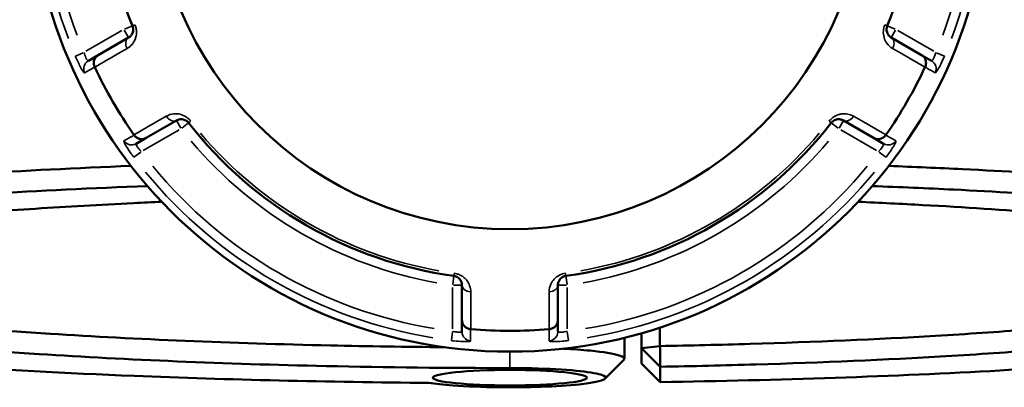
# Model space of a CAD drawing. Header units: millimetres. Extents: x 0 to 898, y 0 to 872.
# Tile 11 of 15: x 362 to 467, y 607 to 646. Entities that reach past the tile are written whole.
import ezdxf

# ---------------------------------------------------------------- set-up
doc = ezdxf.new("R2010")
doc.units = ezdxf.units.MM
doc.layers.add('Visible (ANSI)', color=7, linetype='Continuous', lineweight=50)
doc.layers.add('Visible Narrow (ANSI)', color=7, linetype='Continuous', lineweight=35)

msp = doc.modelspace()

# ---------------------------------------------------------------- linework, layer by layer
at = {"layer": 'Visible (ANSI)'}
for p, q in [((373.986, 644.389), (370.764, 642.529)), ((458.394, 642.529), (455.172, 644.389)), ((370.764, 642.529), (369.713, 641.922)), ((459.445, 641.922), (458.394, 642.529)), ((375.864, 633.695), (379.086, 635.555)), ((450.072, 635.555), (453.294, 633.695)), ((374.813, 633.089), (375.864, 633.695)), ((453.294, 633.695), (454.345, 633.089)), ((409.479, 618.008), (409.479, 614.288)), ((419.679, 614.288), (419.679, 618.008)), ((409.479, 614.288), (409.479, 613.074)), ((419.679, 613.074), (419.679, 614.288)), ((430.551, 611.533), (430.551, 613.502)), ((426.779, 612.417), (426.779, 610.173)), ((428.579, 612.896), (428.579, 611.308)), ((428.579, 611.308), (430.551, 611.533)), ((430.579, 609.33), (428.579, 611.308)), ((428.579, 611.308), (428.579, 609.68)), ((428.579, 609.68), (430.579, 607.698)), ((430.579, 607.698), (430.579, 609.33))]:
    msp.add_line(p, q, dxfattribs=at)
for radius in [51, 37.959]:
    msp.add_circle((414.579, 661.936), radius, dxfattribs=at)
for radius, start, end in [(43.35, 157.90565, 202.09435), (43.35, 337.90565, 22.09435), (48.789, 205.1084, 214.8916), (48.789, 325.1084, 334.8916), (43.35, 217.90565, 262.09435), (43.35, 277.90565, 322.09435), (48.789, 265.1084, 274.8916)]:
    msp.add_arc((414.579, 661.936), radius, start, end, dxfattribs=at)
msp.add_ellipse((414.579, 608.162), major_axis=(8.2, 0), ratio=0.1005025, dxfattribs=at)
for points, knots in [([(374.413, 645.631), (374.429, 645.591), (374.442, 645.55), (374.471, 645.443), (374.481, 645.376), (374.489, 645.223), (374.482, 645.138), (374.452, 644.986), (374.43, 644.918), (374.361, 644.76), (374.308, 644.677), (374.17, 644.516), (374.082, 644.444), (373.986, 644.389)], [0, 0, 0, 0, 0.02585168, 0.02585168, 0.06721438, 0.06721438, 0.12292214, 0.12292214, 0.17440412, 0.17440412, 0.25131567, 0.25131567, 0.345416, 0.345416, 0.345416, 0.345416]), ([(455.172, 644.389), (455.052, 644.458), (454.945, 644.553), (454.739, 644.841), (454.657, 645.065), (454.682, 645.426), (454.706, 645.532), (454.746, 645.631)], [0, 0, 0, 0, 0.11734182, 0.11734182, 0.28109054, 0.28109054, 0.34541684, 0.34541684, 0.34541684, 0.34541684]), ([(370.39, 641.256), (370.337, 641.368), (370.305, 641.487), (370.284, 641.732), (370.297, 641.857), (370.365, 642.091), (370.421, 642.199), (370.567, 642.388), (370.658, 642.467), (370.762, 642.527), (370.763, 642.528), (370.764, 642.529)], [-0.15374042, -0.15374042, -0.15374042, -0.15374042, -0.11669868, -0.11669868, -0.07811926, -0.07811926, -0.03931665, -0.03931665, 0, 0, 0.00047629, 0.00047629, 0.00047629, 0.00047629]), ([(458.394, 642.529), (458.395, 642.528), (458.397, 642.527), (458.5, 642.467), (458.591, 642.388), (458.738, 642.199), (458.793, 642.091), (458.862, 641.857), (458.875, 641.732), (458.853, 641.487), (458.821, 641.368), (458.769, 641.256)], [-0.153857, -0.153857, -0.153857, -0.153857, -0.15338182, -0.15338182, -0.11415687, -0.11415687, -0.07544477, -0.07544477, -0.03695534, -0.03695534, 0, 0, 0, 0]), ([(379.086, 635.555), (379.206, 635.625), (379.342, 635.67), (379.696, 635.705), (379.935, 635.663), (380.234, 635.458), (380.311, 635.386), (380.375, 635.304)], [0, 0, 0, 0, 0.11734182, 0.11734182, 0.28278882, 0.28278882, 0.34541683, 0.34541683, 0.34541683, 0.34541683]), ([(448.783, 635.304), (448.81, 635.338), (448.839, 635.37), (448.917, 635.448), (448.97, 635.49), (449.098, 635.574), (449.175, 635.611), (449.322, 635.66), (449.393, 635.675), (449.564, 635.695), (449.663, 635.69), (449.87, 635.651), (449.976, 635.611), (450.072, 635.555)], [0, 0, 0, 0, 0.02585168, 0.02585168, 0.06721438, 0.06721438, 0.12288915, 0.12288915, 0.17445287, 0.17445287, 0.25141662, 0.25141662, 0.34541603, 0.34541603, 0.34541603, 0.34541603]), ([(375.864, 633.695), (375.863, 633.695), (375.862, 633.694), (375.757, 633.634), (375.644, 633.595), (375.407, 633.563), (375.286, 633.569), (375.048, 633.626), (374.935, 633.677), (374.732, 633.819), (374.645, 633.906), (374.575, 634.007)], [-0.153857, -0.153857, -0.153857, -0.153857, -0.15338182, -0.15338182, -0.11415687, -0.11415687, -0.07544477, -0.07544477, -0.03695534, -0.03695534, 0, 0, 0, 0]), ([(454.583, 634.007), (454.513, 633.906), (454.426, 633.819), (454.224, 633.677), (454.11, 633.626), (453.873, 633.569), (453.751, 633.563), (453.515, 633.595), (453.401, 633.634), (453.297, 633.694), (453.295, 633.695), (453.294, 633.695)], [-0.15374042, -0.15374042, -0.15374042, -0.15374042, -0.11669868, -0.11669868, -0.07811926, -0.07811926, -0.03931666, -0.03931666, 0, 0, 0.00047629, 0.00047629, 0.00047629, 0.00047629]), ([(374.249, 630.72), (362.636, 630.261), (351.807, 629.602), (333.432, 627.998), (325.751, 627.069), (313.309, 624.943), (308.795, 623.732), (304.533, 621.445), (304.086, 620.384), (305.131, 619.338)], [0.3747308, 0.3747308, 0.3747308, 0.3747308, 0.7146722, 0.7146722, 1.03798, 1.03798, 1.3838528, 1.3838528, 1.6691796, 1.6691796, 1.6691796, 1.6691796]), ([(524.028, 619.338), (524.04, 619.351), (524.052, 619.363), (524.064, 619.376), (524.598, 619.928), (524.717, 620.485), (524.121, 621.595), (523.406, 622.147), (521.158, 623.235), (519.625, 623.77), (515.774, 624.812), (513.457, 625.318), (508.493, 626.217), (505.948, 626.615), (500.371, 627.375), (497.338, 627.738), (488.562, 628.659), (482.402, 629.179), (471.608, 629.903), (467.272, 630.153), (460.208, 630.499), (457.58, 630.615), (454.91, 630.721)], [1.4724131, 1.4724131, 1.4724131, 1.4724131, 1.4758255, 1.4758255, 1.4758255, 1.6265676, 1.6265676, 1.7773097, 1.7773097, 1.9280518, 1.9280518, 2.0787939, 2.0787939, 2.2069247, 2.2069247, 2.3350555, 2.3350555, 2.5528778, 2.5528778, 2.6887397, 2.6887397, 2.7668618, 2.7668618, 2.7668618, 2.7668618]), ([(405.964, 607.613), (400.592, 607.656), (395.253, 607.74), (384.759, 607.987), (379.603, 608.149), (367.314, 608.642), (360.347, 609.013), (350.048, 609.717), (346.4, 610.002), (339.496, 610.617), (336.241, 610.947), (329.64, 611.707), (326.38, 612.145), (320.553, 613.066), (317.985, 613.548), (313.599, 614.546), (311.78, 615.061), (308.934, 616.114), (307.907, 616.651), (307.287, 617.193), (306.046, 618.277), (306.444, 619.38), (310.776, 621.681), (315.227, 622.87), (327.465, 624.956), (335.012, 625.867), (353.304, 627.462), (364.261, 628.121), (376.007, 628.573)], [-3.0617291, -3.0617291, -3.0617291, -3.0617291, -2.9120311, -2.9120311, -2.7623332, -2.7623332, -2.5445197, -2.5445197, -2.4163941, -2.4163941, -2.2882686, -2.2882686, -2.1375326, -2.1375326, -1.9867966, -1.9867966, -1.8360607, -1.8360607, -1.6853247, -1.6853247, -1.6853247, -1.3838528, -1.3838528, -1.03798, -1.03798, -0.7146722, -0.7146722, -0.3652564, -0.3652564, -0.3652564, -0.3652564]), ([(453.152, 628.573), (456.098, 628.46), (458.994, 628.334), (466.227, 627.98), (470.479, 627.735), (481.068, 627.024), (487.114, 626.515), (495.733, 625.611), (498.711, 625.256), (504.192, 624.51), (506.695, 624.12), (511.579, 623.238), (513.861, 622.741), (517.657, 621.719), (519.171, 621.194), (521.397, 620.126), (522.109, 619.584), (522.714, 618.494), (522.607, 617.947), (522.092, 617.404), (521.063, 616.318), (518.393, 615.248), (509.388, 613.086), (502.566, 612.016), (486.247, 610.229), (476.953, 609.495), (455.535, 608.307), (443.229, 607.889), (430.579, 607.698)], [-2.7763362, -2.7763362, -2.7763362, -2.7763362, -2.6887397, -2.6887397, -2.5528778, -2.5528778, -2.3350555, -2.3350555, -2.2069247, -2.2069247, -2.0787939, -2.0787939, -1.9280518, -1.9280518, -1.7773097, -1.7773097, -1.6265676, -1.6265676, -1.4758255, -1.4758255, -1.4758255, -1.1743413, -1.1743413, -0.8281609, -0.8281609, -0.5040431, -0.5040431, -0.1487092, -0.1487092, -0.1487092, -0.1487092]), ([(377.523, 626.896), (376.518, 626.851), (375.521, 626.805), (370.927, 626.582), (367.435, 626.383), (360.74, 625.941), (357.536, 625.699), (348.55, 624.92), (343.26, 624.327), (336.181, 623.294), (333.847, 622.892), (329.807, 622.056), (328.101, 621.623), (325.356, 620.735), (324.317, 620.281), (322.928, 619.363), (322.579, 618.898), (322.579, 618.434), (322.579, 617.505), (323.983, 616.576), (330.024, 614.624), (335.256, 613.62), (348.352, 611.936), (355.954, 611.236), (373.784, 610.073), (384.185, 609.637), (401.44, 609.26), (408.009, 609.189), (414.579, 609.189)], [-2.7270745, -2.7270745, -2.7270745, -2.7270745, -2.6912754, -2.6912754, -2.5606895, -2.5606895, -2.4301035, -2.4301035, -2.1738189, -2.1738189, -2.0230633, -2.0230633, -1.8723076, -1.8723076, -1.721552, -1.721552, -1.5707963, -1.5707963, -1.5707963, -1.269285, -1.269285, -0.9073789, -0.9073789, -0.5757643, -0.5757643, -0.2142133, -0.2142133, 0, 0, 0, 0]), ([(430.579, 609.33), (434.016, 609.39), (437.417, 609.471), (447.819, 609.781), (454.622, 610.077), (464.437, 610.654), (467.764, 610.879), (474.096, 611.372), (477.102, 611.64), (485.453, 612.486), (490.265, 613.119), (496.516, 614.204), (498.53, 614.624), (501.907, 615.488), (503.271, 615.933), (505.318, 616.839), (506.001, 617.3), (506.672, 618.226), (506.659, 618.692), (506.299, 619.155), (505.578, 620.081), (503.458, 620.996), (495.923, 622.895), (489.928, 623.855), (475.568, 625.431), (467.449, 626.069), (456.27, 626.679), (453.974, 626.792), (451.635, 626.896)], [-2.9668095, -2.9668095, -2.9668095, -2.9668095, -2.8530315, -2.8530315, -2.6130273, -2.6130273, -2.4824181, -2.4824181, -2.3518089, -2.3518089, -2.0955839, -2.0955839, -1.9448633, -1.9448633, -1.7941426, -1.7941426, -1.643422, -1.643422, -1.4927014, -1.4927014, -1.4927014, -1.1912602, -1.1912602, -0.8293786, -0.8293786, -0.49784, -0.49784, -0.4145182, -0.4145182, -0.4145182, -0.4145182]), ([(407.602, 611.416), (403.53, 611.448), (399.48, 611.508), (384.912, 611.826), (374.756, 612.251), (357.333, 613.387), (349.898, 614.071), (337.074, 615.716), (331.94, 616.697), (326.063, 618.584), (324.673, 619.468), (324.584, 620.353)], [0.0777777, 0.0777777, 0.0777777, 0.0777777, 0.2142133, 0.2142133, 0.5757643, 0.5757643, 0.9073789, 0.9073789, 1.269285, 1.269285, 1.5629937, 1.5629937, 1.5629937, 1.5629937]), ([(504.575, 620.353), (504.555, 620.158), (504.473, 619.962), (503.989, 619.314), (503.311, 618.864), (501.29, 617.978), (499.947, 617.543), (496.628, 616.697), (494.651, 616.287), (488.521, 615.227), (483.809, 614.609), (475.638, 613.782), (472.699, 613.521), (466.509, 613.039), (463.258, 612.819), (453.669, 612.256), (447.025, 611.967), (436.986, 611.668), (433.784, 611.591), (430.551, 611.533)], [1.578599, 1.578599, 1.578599, 1.578599, 1.643422, 1.643422, 1.7941426, 1.7941426, 1.9448633, 1.9448633, 2.0955839, 2.0955839, 2.3518089, 2.3518089, 2.4824181, 2.4824181, 2.6130273, 2.6130273, 2.8530315, 2.8530315, 2.962783, 2.962783, 2.962783, 2.962783]), ([(408.617, 618.998), (408.659, 618.992), (408.702, 618.984), (408.809, 618.954), (408.872, 618.93), (409.009, 618.861), (409.079, 618.812), (409.195, 618.71), (409.243, 618.657), (409.345, 618.519), (409.39, 618.432), (409.461, 618.232), (409.479, 618.12), (409.479, 618.008)], [0, 0, 0, 0, 0.02585168, 0.02585168, 0.06721438, 0.06721438, 0.12305037, 0.12305037, 0.17415567, 0.17415567, 0.25081718, 0.25081718, 0.34541583, 0.34541583, 0.34541583, 0.34541583]), ([(419.679, 618.008), (419.679, 618.146), (419.708, 618.287), (419.851, 618.604), (419.998, 618.781), (420.317, 618.946), (420.427, 618.982), (420.542, 618.998)], [0, 0, 0, 0, 0.11734182, 0.11734182, 0.27620858, 0.27620858, 0.34541645, 0.34541645, 0.34541645, 0.34541645]), ([(410.394, 613.327), (410.271, 613.337), (410.152, 613.369), (409.929, 613.474), (409.827, 613.547), (409.659, 613.723), (409.593, 613.825), (409.503, 614.047), (409.48, 614.165), (409.479, 614.285), (409.479, 614.286), (409.479, 614.288)], [-0.15374023, -0.15374023, -0.15374023, -0.15374023, -0.11669858, -0.11669858, -0.07811943, -0.07811943, -0.03931654, -0.03931654, 0, 0, 0.00047648, 0.00047648, 0.00047648, 0.00047648]), ([(419.679, 614.288), (419.679, 614.286), (419.679, 614.285), (419.679, 614.165), (419.655, 614.047), (419.565, 613.825), (419.5, 613.723), (419.331, 613.547), (419.23, 613.474), (419.006, 613.369), (418.887, 613.337), (418.765, 613.327)], [-0.153857, -0.153857, -0.153857, -0.153857, -0.15338163, -0.15338163, -0.11415679, -0.11415679, -0.07544441, -0.07544441, -0.03695525, -0.03695525, 0, 0, 0, 0]), ([(426.717, 610.05), (426.881, 610.214), (426.712, 610.383), (425.616, 610.73), (424.547, 610.904), (422.27, 611.126), (421.293, 611.196), (420.234, 611.251)], [-1.6548429, -1.6548429, -1.6548429, -1.6548429, -1.2495272, -1.2495272, -0.7641814, -0.7641814, -0.4745801, -0.4745801, -0.4745801, -0.4745801]), ([(430.579, 609.33), (430.574, 609.697), (430.57, 610.064), (430.56, 610.798), (430.556, 611.165), (430.551, 611.533)], [-0.29867334, -0.29867334, -0.29867334, -0.29867334, -0.14934969, -0.14934969, 0, 0, 0, 0]), ([(414.579, 609.189), (415.368, 609.189), (416.156, 609.179), (418.683, 609.119), (420.327, 609.029), (422.825, 608.789), (423.734, 608.644), (424.774, 608.33), (424.91, 608.161), (424.485, 607.897), (424.168, 607.798), (423.712, 607.706), (423.256, 607.613), (422.662, 607.528), (420.824, 607.335), (419.405, 607.244), (416.425, 607.142), (414.886, 607.126), (411.639, 607.164), (409.948, 607.231), (407.515, 607.411), (406.64, 607.506), (405.964, 607.613)], [0, 0, 0, 0, 0.2321496, 0.2321496, 0.7641814, 0.7641814, 1.2495272, 1.2495272, 1.7309903, 1.7309903, 2.0319047, 2.0319047, 2.0319047, 2.3328191, 2.3328191, 2.8142821, 2.8142821, 3.2589381, 3.2589381, 3.776865, 3.776865, 4.1479233, 4.1479233, 4.1479233, 4.1479233])]:
    msp.add_open_spline(points, degree=3, knots=knots, dxfattribs=at)
for points in [[(370.39, 641.256), (370.393, 641.249), (370.397, 641.241), (370.4, 641.234)], [(458.758, 641.234), (458.762, 641.241), (458.765, 641.249), (458.769, 641.256)], [(374.561, 634.028), (374.565, 634.021), (374.57, 634.014), (374.575, 634.007)], [(454.583, 634.007), (454.588, 634.014), (454.593, 634.021), (454.598, 634.028)], [(410.394, 613.327), (410.402, 613.326), (410.411, 613.326), (410.419, 613.325)], [(418.74, 613.325), (418.748, 613.326), (418.756, 613.326), (418.765, 613.327)], [(426.718, 610.05), (426.054, 609.387), (425.391, 608.723), (424.728, 608.06)]]:
    msp.add_open_spline(points, degree=3, dxfattribs=at)
at = {"layer": 'Visible Narrow (ANSI)'}
for p, q in [((374.41, 645.63), (373.559, 645.284)), ((374.659, 645.731), (374.413, 645.631)), ((454.745, 645.631), (454.5, 645.731)), ((455.6, 645.284), (454.749, 645.63)), ((373.274, 645.132), (369.454, 642.927)), ((373.525, 645.187), (373.984, 644.392)), ((455.174, 644.392), (455.633, 645.187)), ((459.704, 642.927), (455.885, 645.132)), ((369.174, 642.776), (368.333, 642.421)), ((460.826, 642.421), (459.985, 642.776)), ((379.088, 635.553), (379.547, 634.757)), ((379.648, 634.738), (380.373, 635.302)), ((380.376, 635.304), (380.585, 635.467)), ((448.574, 635.467), (448.783, 635.304)), ((448.786, 635.302), (449.511, 634.738)), ((449.612, 634.757), (450.071, 635.553)), ((375.554, 632.361), (379.374, 634.567)), ((449.785, 634.567), (453.604, 632.361)), ((374.555, 631.643), (375.283, 632.194)), ((453.876, 632.194), (454.604, 631.643)), ((408.616, 618.995), (408.49, 618.086)), ((408.653, 619.262), (408.617, 618.999)), ((420.542, 618.999), (420.505, 619.262)), ((420.668, 618.086), (420.542, 618.995)), ((408.479, 617.763), (408.479, 613.352)), ((408.558, 618.008), (409.476, 618.008)), ((419.682, 618.008), (420.601, 618.008)), ((420.679, 613.352), (420.679, 617.763)), ((408.47, 613.034), (408.357, 612.128)), ((420.802, 612.128), (420.688, 613.034)), ((414.579, 609.276), (414.579, 610.849))]:
    msp.add_line(p, q, dxfattribs=at)
for radius, start, end in [(50.205, 159.40871, 200.59129), (49.209, 159.40871, 200.59129), (49.209, 339.40871, 20.59129), (50.205, 339.40871, 20.59129), (43.057, 220.11509, 259.88491), (43.057, 280.11509, 319.88491), (44.35, 220.11509, 259.88491), (44.35, 280.11509, 319.88491), (50.205, 219.40871, 260.59129), (49.209, 219.40871, 260.59129), (49.209, 279.40871, 320.59129), (50.205, 279.40871, 320.59129)]:
    msp.add_arc((414.579, 661.936), radius, start, end, dxfattribs=at)
for centre, major_axis, ratio, start_param, end_param in [((374.486, 643.523), (-0.5, 0.866), 0.7055719, 0.0752519, 1.4297859), ((454.672, 643.523), (0.5, 0.866), 0.7055719, 4.8533994, 6.2079334), ((370.213, 641.056), (-0.5, 0.866), 0.9961681, 0.0743701, 1.413032), ((458.945, 641.056), (0.5, 0.866), 0.9961681, 4.8701533, 6.2088152), ((378.586, 636.421), (0.5, -0.866), 0.7055719, 4.8533994, 6.2079334), ((450.572, 636.421), (-0.5, -0.866), 0.7055719, 0.0752519, 1.4297859), ((374.313, 633.955), (0.5, -0.866), 0.9961681, 4.8701533, 6.2088152), ((454.845, 633.955), (-0.5, -0.866), 0.9961681, 0.0743701, 1.413032), ((410.479, 618.008), (-1, 0), 0.7055719, 0.0752519, 1.4297859), ((418.679, 618.008), (1, 0), 0.7055719, 4.8533994, 6.2079334), ((410.479, 613.074), (-1, 0), 0.9961681, 0.0743701, 1.413032), ((418.679, 613.074), (1, 0), 0.9961681, 4.8701533, 6.2088152)]:
    msp.add_ellipse(centre, major_axis=major_axis, ratio=ratio, start_param=start_param, end_param=end_param, dxfattribs=at)
for points, knots in [([(373.843, 643.228), (374.036, 643.339), (374.211, 643.484), (374.485, 643.807), (374.591, 643.975), (374.727, 644.294), (374.771, 644.433), (374.83, 644.741), (374.843, 644.912), (374.824, 645.223), (374.802, 645.358), (374.745, 645.577), (374.717, 645.66), (374.684, 645.741)], [-0.345416, -0.345416, -0.345416, -0.345416, -0.25131567, -0.25131567, -0.17440412, -0.17440412, -0.12292214, -0.12292214, -0.06721438, -0.06721438, -0.02585168, -0.02585168, 0, 0, 0, 0]), ([(454.474, 645.741), (454.392, 645.539), (454.344, 645.325), (454.289, 644.593), (454.451, 644.139), (454.861, 643.557), (455.075, 643.367), (455.315, 643.228)], [-0.34541684, -0.34541684, -0.34541684, -0.34541684, -0.28109054, -0.28109054, -0.11734182, -0.11734182, 0, 0, 0, 0]), ([(369.713, 641.922), (369.703, 641.916), (369.691, 641.917), (369.653, 641.934), (369.625, 641.961), (369.551, 642.058), (369.503, 642.138), (369.379, 642.392), (369.302, 642.594), (369.242, 642.804)], [0, 0, 0, 0, 0.03982627, 0.03982627, 0.1035483, 0.1035483, 0.18638694, 0.18638694, 0.31481104, 0.31481104, 0.31481104, 0.31481104]), ([(370.4, 641.234), (371.214, 641.704), (372.027, 642.176), (372.841, 642.647), (373.175, 642.84), (373.509, 643.034), (373.843, 643.228)], [-1.77741341, -1.77741341, -1.77741341, -1.77741341, -1.37944098, -1.37944098, -1.37944098, -1.21589312, -1.21589312, -1.21589312, -1.21589312]), ([(455.315, 643.228), (455.649, 643.034), (455.984, 642.84), (456.318, 642.647), (457.131, 642.176), (457.945, 641.704), (458.758, 641.234)], [-2.76548325, -2.76548325, -2.76548325, -2.76548325, -2.60193539, -2.60193539, -2.60193539, -2.20396296, -2.20396296, -2.20396296, -2.20396296]), ([(459.917, 642.804), (459.894, 642.725), (459.869, 642.646), (459.8, 642.45), (459.753, 642.339), (459.648, 642.121), (459.59, 642.028), (459.5, 641.927), (459.467, 641.909), (459.445, 641.922)], [0, 0, 0, 0, 0.04867645, 0.04867645, 0.12655878, 0.12655878, 0.2278058, 0.2278058, 0.31481397, 0.31481397, 0.31481397, 0.31481397]), ([(368.324, 642.417), (368.494, 642.015), (368.68, 641.62), (368.951, 641.111), (369.047, 640.947), (369.183, 640.741), (369.231, 640.68), (369.286, 640.632), (369.302, 640.626), (369.312, 640.632)], [-0.31481104, -0.31481104, -0.31481104, -0.31481104, -0.18638694, -0.18638694, -0.1035483, -0.1035483, -0.03982627, -0.03982627, 0, 0, 0, 0]), ([(459.846, 640.632), (459.868, 640.619), (459.918, 640.665), (460.075, 640.885), (460.191, 641.078), (460.421, 641.514), (460.529, 641.733), (460.703, 642.113), (460.77, 642.265), (460.834, 642.417)], [-0.31481397, -0.31481397, -0.31481397, -0.31481397, -0.2278058, -0.2278058, -0.12655878, -0.12655878, -0.04867645, -0.04867645, 0, 0, 0, 0]), ([(369.312, 640.632), (369.479, 640.729), (369.646, 640.826), (369.813, 640.922), (369.991, 641.025), (370.169, 641.128), (370.361, 641.24), (370.375, 641.248), (370.39, 641.256)], [-2.0701353, -2.0701353, -2.0701353, -2.0701353, -1.4075907, -1.4075907, -1.4075907, -0.7037953, -0.7037953, -0.646443, -0.646443, -0.646443, -0.646443]), ([(458.769, 641.256), (458.783, 641.248), (458.798, 641.24), (458.99, 641.128), (459.167, 641.025), (459.345, 640.922), (459.512, 640.826), (459.679, 640.729), (459.846, 640.632)], [-2.6283076, -2.6283076, -2.6283076, -2.6283076, -2.5709553, -2.5709553, -1.86716, -1.86716, -1.86716, -1.2046153, -1.2046153, -1.2046153, -1.2046153]), ([(380.606, 635.484), (380.476, 635.651), (380.319, 635.797), (379.715, 636.216), (379.234, 636.305), (378.521, 636.241), (378.249, 636.151), (378.009, 636.012)], [-0.34541683, -0.34541683, -0.34541683, -0.34541683, -0.28278882, -0.28278882, -0.11734182, -0.11734182, 0, 0, 0, 0]), ([(451.149, 636.012), (450.957, 636.123), (450.744, 636.203), (450.327, 636.278), (450.129, 636.286), (449.784, 636.245), (449.642, 636.213), (449.346, 636.11), (449.191, 636.036), (448.931, 635.864), (448.824, 635.778), (448.664, 635.619), (448.606, 635.553), (448.552, 635.484)], [-0.34541603, -0.34541603, -0.34541603, -0.34541603, -0.25141662, -0.25141662, -0.17445287, -0.17445287, -0.12288915, -0.12288915, -0.06721438, -0.06721438, -0.02585168, -0.02585168, 0, 0, 0, 0]), ([(378.009, 636.012), (377.674, 635.82), (377.339, 635.627), (377.004, 635.434), (376.19, 634.965), (375.375, 634.497), (374.561, 634.028)], [-2.76548325, -2.76548325, -2.76548325, -2.76548325, -2.60191598, -2.60191598, -2.60191598, -2.20396296, -2.20396296, -2.20396296, -2.20396296]), ([(454.598, 634.028), (453.783, 634.497), (452.969, 634.965), (452.154, 635.434), (451.819, 635.627), (451.484, 635.82), (451.149, 636.012)], [-1.77741341, -1.77741341, -1.77741341, -1.77741341, -1.37946039, -1.37946039, -1.37946039, -1.21589312, -1.21589312, -1.21589312, -1.21589312]), ([(373.495, 633.386), (373.487, 633.381), (373.484, 633.37), (373.493, 633.277), (373.58, 633.092), (373.853, 632.63), (374.01, 632.387), (374.303, 631.968), (374.423, 631.802), (374.548, 631.638)], [-0.31481354, -0.31481354, -0.31481354, -0.31481354, -0.28284699, -0.28284699, -0.15713721, -0.15713721, -0.06043739, -0.06043739, 0, 0, 0, 0]), ([(374.575, 634.007), (374.561, 633.999), (374.546, 633.99), (374.354, 633.88), (374.176, 633.777), (373.998, 633.675), (373.83, 633.579), (373.663, 633.482), (373.495, 633.386)], [-2.6283076, -2.6283076, -2.6283076, -2.6283076, -2.5709553, -2.5709553, -1.86716, -1.86716, -1.86716, -1.2046153, -1.2046153, -1.2046153, -1.2046153]), ([(375.342, 632.239), (375.27, 632.313), (375.202, 632.389), (375.04, 632.584), (374.957, 632.7), (374.822, 632.925), (374.788, 633.021), (374.8, 633.076), (374.805, 633.084), (374.813, 633.089)], [0, 0, 0, 0, 0.06043739, 0.06043739, 0.15713721, 0.15713721, 0.28284699, 0.28284699, 0.31481354, 0.31481354, 0.31481354, 0.31481354]), ([(454.345, 633.089), (454.355, 633.083), (454.361, 633.072), (454.365, 633.03), (454.356, 632.992), (454.309, 632.88), (454.263, 632.798), (454.105, 632.563), (453.969, 632.396), (453.817, 632.239)], [0, 0, 0, 0, 0.03986256, 0.03986256, 0.10364264, 0.10364264, 0.18655676, 0.18655676, 0.31481094, 0.31481094, 0.31481094, 0.31481094]), ([(455.663, 633.386), (455.496, 633.482), (455.328, 633.579), (455.161, 633.675), (454.983, 633.777), (454.805, 633.88), (454.612, 633.99), (454.598, 633.999), (454.583, 634.007)], [-2.0701353, -2.0701353, -2.0701353, -2.0701353, -1.4075907, -1.4075907, -1.4075907, -0.7037953, -0.7037953, -0.646443, -0.646443, -0.646443, -0.646443]), ([(454.611, 631.638), (454.874, 631.986), (455.122, 632.344), (455.428, 632.832), (455.523, 632.998), (455.633, 633.219), (455.661, 633.291), (455.676, 633.363), (455.673, 633.38), (455.663, 633.386)], [-0.31481094, -0.31481094, -0.31481094, -0.31481094, -0.18655676, -0.18655676, -0.10364264, -0.10364264, -0.03986256, -0.03986256, 0, 0, 0, 0]), ([(410.414, 617.304), (410.413, 617.527), (410.375, 617.753), (410.231, 618.152), (410.138, 618.327), (409.931, 618.603), (409.834, 618.709), (409.597, 618.914), (409.455, 619.011), (409.176, 619.15), (409.048, 619.2), (408.83, 619.259), (408.744, 619.276), (408.657, 619.288)], [-0.34541583, -0.34541583, -0.34541583, -0.34541583, -0.25081718, -0.25081718, -0.17415567, -0.17415567, -0.12305037, -0.12305037, -0.06721438, -0.06721438, -0.02585168, -0.02585168, 0, 0, 0, 0]), ([(420.501, 619.288), (420.269, 619.256), (420.044, 619.183), (419.395, 618.852), (419.097, 618.496), (418.803, 617.862), (418.745, 617.581), (418.745, 617.304)], [-0.34541645, -0.34541645, -0.34541645, -0.34541645, -0.27620858, -0.27620858, -0.11734182, -0.11734182, 0, 0, 0, 0]), ([(410.419, 613.325), (410.418, 614.265), (410.417, 615.205), (410.415, 616.145), (410.415, 616.531), (410.414, 616.917), (410.414, 617.304)], [-1.77741341, -1.77741341, -1.77741341, -1.77741341, -1.37944081, -1.37944081, -1.37944081, -1.21589312, -1.21589312, -1.21589312, -1.21589312]), ([(418.745, 617.304), (418.744, 616.917), (418.744, 616.531), (418.743, 616.145), (418.742, 615.205), (418.741, 614.265), (418.74, 613.325)], [-0.97913562, -0.97913562, -0.97913562, -0.97913562, -0.81558793, -0.81558793, -0.81558793, -0.41761533, -0.41761533, -0.41761533, -0.41761533]), ([(409.479, 613.074), (409.479, 613.063), (409.473, 613.052), (409.439, 613.028), (409.402, 613.017), (409.283, 613.001), (409.191, 613), (408.939, 613.017), (408.767, 613.042), (408.554, 613.089), (408.517, 613.098), (408.479, 613.107)], [0, 0, 0, 0, 0.03957477, 0.03957477, 0.1028944, 0.1028944, 0.18520991, 0.18520991, 0.29222008, 0.29222008, 0.31481112, 0.31481112, 0.31481112, 0.31481112]), ([(410.396, 612.082), (410.396, 612.275), (410.395, 612.468), (410.395, 612.661), (410.395, 612.866), (410.394, 613.072), (410.394, 613.294), (410.394, 613.31), (410.394, 613.327)], [-2.0701353, -2.0701353, -2.0701353, -2.0701353, -1.4075908, -1.4075908, -1.4075908, -0.7037954, -0.7037954, -0.646443, -0.646443, -0.646443, -0.646443]), ([(418.765, 613.327), (418.765, 613.31), (418.765, 613.294), (418.764, 613.072), (418.764, 612.866), (418.764, 612.661), (418.763, 612.468), (418.763, 612.275), (418.763, 612.082)], [-2.6283076, -2.6283076, -2.6283076, -2.6283076, -2.5709553, -2.5709553, -1.86716, -1.86716, -1.86716, -1.2046153, -1.2046153, -1.2046153, -1.2046153]), ([(420.679, 613.107), (420.569, 613.08), (420.459, 613.057), (420.187, 613.013), (420.035, 613.001), (419.766, 613.005), (419.679, 613.033), (419.679, 613.074)], [0, 0, 0, 0, 0.06653404, 0.06653404, 0.1729885, 0.1729885, 0.31481287, 0.31481287, 0.31481287, 0.31481287]), ([(408.356, 612.119), (408.432, 612.109), (408.508, 612.1), (408.944, 612.052), (409.293, 612.026), (409.807, 612.008), (409.996, 612.009), (410.239, 612.025), (410.314, 612.036), (410.383, 612.06), (410.396, 612.07), (410.396, 612.082)], [-0.31481112, -0.31481112, -0.31481112, -0.31481112, -0.29222008, -0.29222008, -0.18520991, -0.18520991, -0.1028944, -0.1028944, -0.03957477, -0.03957477, 0, 0, 0, 0]), ([(418.763, 612.082), (418.762, 612.04), (418.939, 612.013), (419.488, 612.009), (419.798, 612.022), (420.353, 612.067), (420.578, 612.091), (420.803, 612.119)], [-0.31481287, -0.31481287, -0.31481287, -0.31481287, -0.1729885, -0.1729885, -0.06653404, -0.06653404, 0, 0, 0, 0])]:
    msp.add_open_spline(points, degree=3, knots=knots, dxfattribs=at)

doc.saveas('drawing.dxf')
